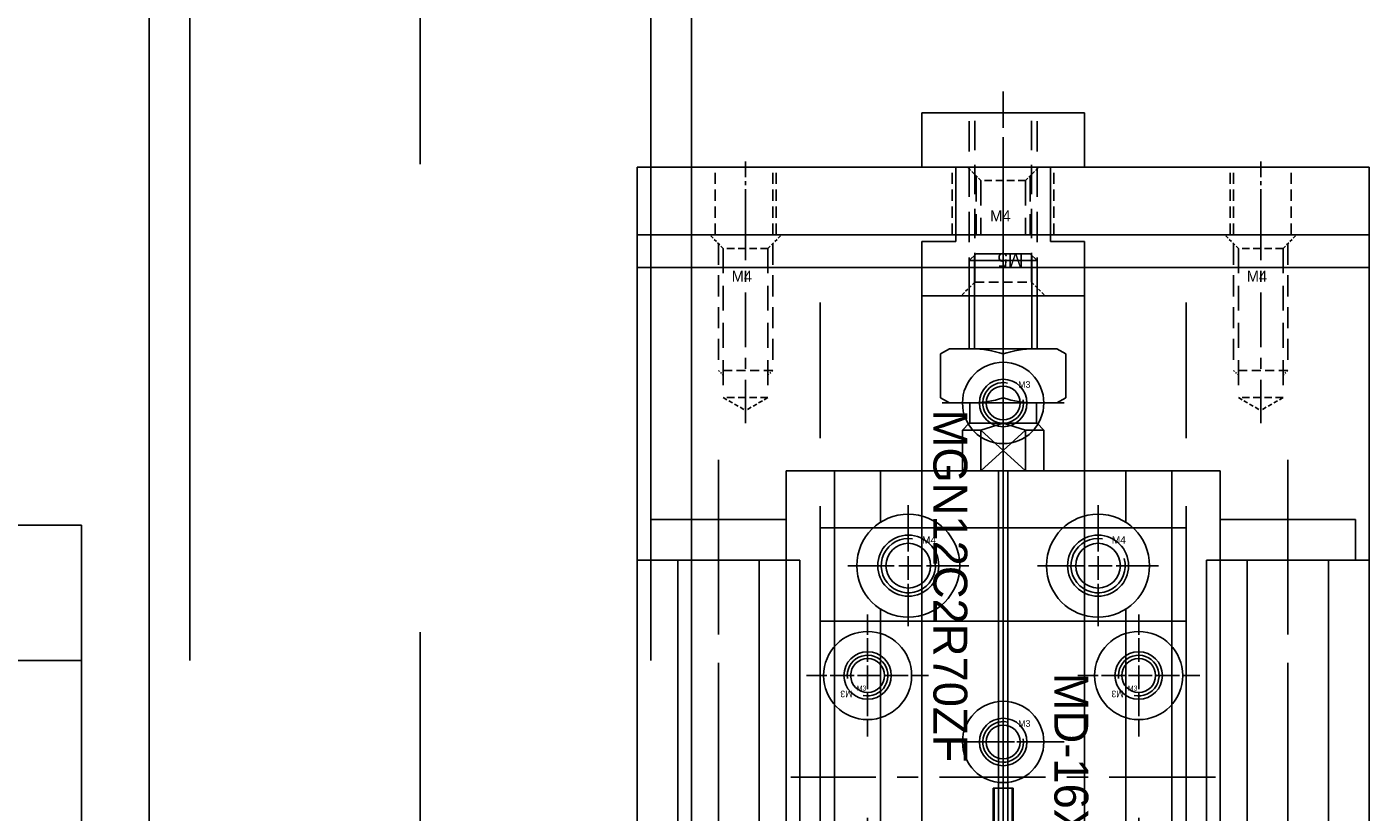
# Model space of a CAD drawing. Header units: millimetres. Extents: x -1657 to 8845, y -11980 to 3013.
# Tile 66 of 256: x 801 to 900, y -907 to -849. Entities that reach past the tile are written whole.
import ezdxf

# ---------------------------------------------------------------- set-up
doc = ezdxf.new("R2010")
doc.units = ezdxf.units.MM
doc.linetypes.add('CENTER', pattern=[2, 1.25, -0.25, 0.25, -0.25])
doc.linetypes.add('DASHED', pattern=[0.75, 0.5, -0.25])
for name, color, linetype in [('图层111', 232, 'Continuous'), ('图层123', 190, 'Continuous'), ('图层161', 135, 'Continuous'), ('图层162', 17, 'Continuous'), ('图层163', 153, 'Continuous'), ('图层164', 124, 'Continuous'), ('图层165', 31, 'Continuous'), ('探针', 90, 'Continuous'), ('探针套', 2, 'Continuous'), ('方管', 252, 'Continuous'), ('裁切线轨', 252, 'Continuous'), ('错位', 252, 'Continuous')]:
    doc.layers.add(name, color=color, linetype=linetype)
doc.styles.add('AE', font='SIMPLEX', dxfattribs={"oblique": 30, "height": 3, "bigfont": 'AE'})

# ---------------------------------------------------------------- blocks, each defined once
blk = doc.blocks.new('19DCE')
at = {"layer": '裁切线轨', "color": 1, "linetype": 'CENTER', "ltscale": 16.24}
blk.add_line((0, -61.424), (0, 19.776), dxfattribs=at)
at = {"layer": '裁切线轨', "ltscale": 1.55}
for p, q in [((-6, 14.176), (6, 14.176)), ((-6, -55.824), (-6, 14.176)), ((6, -55.824), (6, 14.176)), ((-6, -55.824), (6, -55.824))]:
    blk.add_line(p, q, dxfattribs=at)
at = {"layer": '裁切线轨', "color": 1, "linetype": 'CENTER', "ltscale": 1.6704}
for p, q in [((0, 0), (0, 8.352)), ((-4.176, 4.176), (4.176, 4.176)), ((0, -25), (0, -16.648)), ((-4.176, -20.824), (4.176, -20.824)), ((0, -50), (0, -41.648)), ((-4.176, -45.824), (4.176, -45.824))]:
    blk.add_line(p, q, dxfattribs=at)
at = {"layer": '裁切线轨', "ltscale": 1.55}
for centre, radius in [((0, 4.176), 3), ((0, 4.176), 1.75), ((0, -20.824), 3), ((0, -20.824), 1.75), ((0, -45.824), 3), ((0, -45.824), 1.75)]:
    blk.add_circle(centre, radius, dxfattribs=at)
at = {"layer": '裁切线轨'}
blk.add_text('MGN12C2R70ZF', height=2.5, rotation=90, dxfattribs=at).set_placement((5.147, -45.332))
blk = doc.blocks.new('3C')
at = {"color": 1, "linetype": 'CENTER'}
for p, q in [((0, 4.5), (0, -4.5)), ((-4.5, 0), (4.5, 0))]:
    blk.add_line(p, q, dxfattribs=at)
blk.add_circle((0, 0), 1.25)
at = {"color": 2, "linetype": 'Continuous'}
blk.add_arc((0, 0), 1.5, 77.28966, 8.58276, dxfattribs=at)
blk.add_text('M3', height=0.4838).set_placement((1.112, 1.118))
blk = doc.blocks.new('529A5')
at = {"layer": '裁切线轨', "color": 1, "linetype": 'CENTER', "ltscale": 8.5376}
blk.add_line((15.66, -21.344), (15.66, 21.344), dxfattribs=at)
at = {"layer": '裁切线轨', "ltscale": 1.5}
for p, q in [((2.16, -18.4), (2.16, 18.4)), ((2.16, 18.4), (29.16, 18.4)), ((29.16, -18.4), (29.16, 18.4)), ((2.16, 11.5), (29.16, 11.5)), ((2.16, -11.5), (29.16, -11.5)), ((2.16, -18.4), (29.16, -18.4))]:
    blk.add_line(p, q, dxfattribs=at)
at = {"layer": '裁切线轨', "color": 1, "linetype": 'CENTER', "ltscale": 6.264}
blk.add_line((0, 0), (31.32, 0), dxfattribs=at)
at = {"layer": '裁切线轨', "ltscale": 1.5}
for p in [(5.66, 7.5), (25.66, 7.5), (5.66, -7.5), (25.66, -7.5)]:
    blk.add_blockref('3C', p, dxfattribs=at)
blk = doc.blocks.new('3A')
at = {"color": 1, "linetype": 'CENTER'}
for p, q in [((0, 4.25), (0, -4.25)), ((-4.25, 0), (4.25, 0))]:
    blk.add_line(p, q, dxfattribs=at)
for radius in [3.25, 1.75]:
    blk.add_circle((0, 0), radius)
blk.add_text('M3', height=0.3706).set_placement((-0.802, -1.114))
blk = doc.blocks.new('23C78')
at = {"layer": '错位'}
for p, q in [((-51.32, 16), (-51.32, -16)), ((-1.32, 15.998), (-51.32, 15.998)), ((-1.32, 16), (-1.32, -16)), ((-1.32, 12.45), (-51.32, 12.45)), ((-44.32, 8.333), (-44.32, 11.467)), ((-47.519, 9.05), (-51.32, 9.05)), ((-1.32, 9.05), (-41.12, 9.05)), ((-45.653, 7), (-48.786, 7)), ((-44.986, 7), (-43.653, 7)), ((-44.32, 6.333), (-44.32, 7.667)), ((-42.986, 7), (-39.853, 7)), ((-44.32, 5.667), (-44.32, 2.533)), ((-60.32, 3.95), (-59.934, 4.619)), ((-56.706, 4.619), (-59.934, 4.619)), ((-56.32, 3.95), (-56.706, 4.619)), ((-60.32, 3.95), (-60.32, -3.95)), ((-56.32, 3.95), (-56.32, -3.95)), ((-54.82, 2.5), (-54.32, 3)), ((-54.32, 3), (-51.32, 3)), ((-54.32, 1.658), (-54.32, 3)), ((-66.82, 2.5), (-67.32, 2)), ((-67.32, 2), (-67.32, -2)), ((-67.195, 2.125), (-60.32, 2.125)), ((-66.82, -2.5), (-66.82, 2.5)), ((-66.82, 2.5), (-60.32, 2.5)), ((-56.32, 2.5), (-56.32, -2.5)), ((-56.32, 2.5), (-56.32, 2.5)), ((-56.32, 2.45), (-54.82, 2.45)), ((-56.32, 2.125), (-56.32, 2.125)), ((-54.82, 2.5), (-54.82, -2.5)), ((-54.32, 1.658), (-54.82, 0)), ((-51.32, 1.658), (-54.32, 1.658)), ((-54.32, -1.658), (-51.32, 1.658)), ((-54.32, 1.658), (-51.32, -1.658)), ((0, 0), (-68.32, 0)), ((-56.706, 0), (-59.934, 0)), ((-54.82, 0), (-54.32, -1.658)), ((-1.32, 0.348), (-51.32, 0.348)), ((-1.32, -0.348), (-51.32, -0.348)), ((-51.32, -1.658), (-54.32, -1.658)), ((-54.32, -3), (-54.32, -1.658)), ((-67.32, -2), (-66.82, -2.5)), ((-60.32, -2.125), (-67.195, -2.125)), ((-60.32, -2.5), (-66.82, -2.5)), ((-56.32, -2.125), (-56.32, -2.125)), ((-56.32, -2.45), (-54.82, -2.45)), ((-56.32, -2.5), (-56.32, -2.5)), ((-54.82, -2.5), (-54.32, -3)), ((-44.32, -5.667), (-44.32, -2.533)), ((-60.32, -3.95), (-59.934, -4.619)), ((-56.32, -3.95), (-56.706, -4.619)), ((-54.32, -3), (-51.32, -3)), ((-56.706, -4.619), (-59.934, -4.619)), ((-44.32, -7.667), (-44.32, -6.333)), ((-45.653, -7), (-48.786, -7)), ((-44.986, -7), (-43.653, -7)), ((-42.986, -7), (-39.853, -7)), ((-44.32, -8.333), (-44.32, -11.467)), ((-47.519, -9.05), (-51.32, -9.05)), ((-1.32, -9.05), (-41.12, -9.05)), ((-1.32, -12.45), (-51.32, -12.45)), ((-1.32, -16), (-51.32, -16))]:
    blk.add_line(p, q, dxfattribs=at)
for centre, radius in [((-44.32, 7), 3.8), ((-44.32, 7), 2.25), ((-44.32, -7), 3.8), ((-44.32, -7), 2.25)]:
    blk.add_circle(centre, radius, dxfattribs=at)
for centre, start, end in [((-53.221, 2.309), 180, 198.98416), ((-63.419, 2.309), 341.01584, 0), ((-53.221, -2.309), 161.01584, 180), ((-63.419, -2.309), 0, 18.98416)]:
    blk.add_arc(centre, 7.099, start, end, dxfattribs=at)
blk.add_text('MD-16X10S', height=2.5, dxfattribs=at).set_placement((-36.422, 3.779))
blk = doc.blocks.new('23D62')
at = {"layer": '图层164', "color": 1, "linetype": 'CENTER', "ltscale": 3.2}
blk.add_line((-1.65, 2.376), (-1.65, -5.549), dxfattribs=at)
at = {"layer": '图层164', "color": 4, "linetype": 'DASHED', "ltscale": 0.471405}
for p, q in [((-3.3, 0), (-4.3, 1)), ((0, 0), (1, 1))]:
    blk.add_line(p, q, dxfattribs=at)
at = {"layer": '图层164', "color": 4, "linetype": 'DASHED', "ltscale": 3.783333}
for p, q in [((-3.65, 0.35), (-3.65, -4)), ((0.35, 0.35), (0.35, -4))]:
    blk.add_line(p, q, dxfattribs=at)
at = {"layer": '图层164', "color": 4, "linetype": 'DASHED', "ltscale": 1.1}
blk.add_line((0, 0), (-3.3, 0), dxfattribs=at)
at = {"layer": '图层164', "color": 4, "linetype": 'DASHED', "ltscale": 3.666667}
for p, q in [((-3.3, 0), (-3.3, -4)), ((0, 0), (0, -4))]:
    blk.add_line(p, q, dxfattribs=at)
at = {"layer": '图层164'}
blk.add_text('M4', height=0.8143, dxfattribs=at).set_placement((-2.614, -3.017))
blk = doc.blocks.new('4F')
at = {"color": 4, "linetype": 'DASHED', "ltscale": 0.471405}
for p, q in [((1, 1.65), (0, 2.65)), ((1, -1.65), (0, -2.65))]:
    blk.add_line(p, q, dxfattribs=at)
at = {"color": 4, "linetype": 'DASHED', "ltscale": 3.116667}
for p, q in [((0.65, 2), (10, 2)), ((0.65, -2), (10, -2))]:
    blk.add_line(p, q, dxfattribs=at)
at = {"color": 4, "linetype": 'DASHED', "ltscale": 0.164992}
for p, q in [((10, 2), (10.35, 1.65)), ((10, -2), (10.35, -1.65))]:
    blk.add_line(p, q, dxfattribs=at)
at = {"color": 4, "linetype": 'DASHED', "ltscale": 1.333333}
blk.add_line((10, 2), (10, -2), dxfattribs=at)
at = {"color": 4, "linetype": 'DASHED', "ltscale": 1.1}
for p, q in [((1, 1.65), (1, -1.65)), ((12, 1.65), (12, -1.65))]:
    blk.add_line(p, q, dxfattribs=at)
at = {"color": 4, "linetype": 'DASHED', "ltscale": 3.666667}
for p, q in [((1, 1.65), (12, 1.65)), ((1, -1.65), (12, -1.65))]:
    blk.add_line(p, q, dxfattribs=at)
at = {"color": 4, "linetype": 'DASHED', "ltscale": 0.635085}
for p in [(12, 1.65), (12, -1.65)]:
    blk.add_line(p, (12.953, 0), dxfattribs=at)
at = {"color": 1, "linetype": 'CENTER', "ltscale": 3.210708}
blk.add_line((-2.156, 0), (13.898, 0), dxfattribs=at)
blk.add_text('M4', height=0.8081, rotation=90).set_placement((3.463, -1.03))
blk = doc.blocks.new('23DAE')
at = {"layer": '图层165', "color": 1, "linetype": 'CENTER', "ltscale": 3.6}
blk.add_line((2.1, -3), (2.1, 14.076), dxfattribs=at)
at = {"layer": '图层165', "color": 4, "linetype": 'DASHED', "ltscale": 4.466667}
for p, q in [((-0.4, -0.4), (-0.4, 12.5)), ((4.6, -0.4), (4.6, 12.5))]:
    blk.add_line(p, q, dxfattribs=at)
at = {"layer": '图层165', "color": 4, "linetype": 'DASHED', "ltscale": 4.333333}
for p, q in [((0, 0), (0, 12.5)), ((4.2, 0), (4.2, 12.5))]:
    blk.add_line(p, q, dxfattribs=at)
at = {"layer": '图层165', "color": 4, "linetype": 'DASHED', "ltscale": 0.471405}
for p, q in [((0, 0), (-1, -1)), ((4.2, 0), (5.2, -1))]:
    blk.add_line(p, q, dxfattribs=at)
at = {"layer": '图层165', "color": 4, "linetype": 'DASHED', "ltscale": 1.4}
blk.add_line((0, 0), (4.2, 0), dxfattribs=at)
at = {"layer": '图层165'}
blk.add_text('M5', height=1.0315, rotation=180, dxfattribs=at).set_placement((3.593, 2.161))
blk = doc.blocks.new('4C')
at = {"color": 1, "linetype": 'CENTER', "ltscale": 1.3982}
for p, q in [((0, 3.496), (0, -3.496)), ((-3.496, 0), (3.496, 0))]:
    blk.add_line(p, q, dxfattribs=at)
blk.add_circle((0, 0), 1.65)
at = {"color": 2, "linetype": 'Continuous'}
blk.add_arc((0, 0), 2, 80.74753, 15.05083, dxfattribs=at)
blk.add_text('M4', height=0.5584).set_placement((1.013, 1.613))
blk = doc.blocks.new('23EAB')
at = {"layer": '探针套', "color": 1, "linetype": 'CENTER', "ltscale": 7.0064}
blk.add_line((0, 0), (-35.032, 0), dxfattribs=at)
at = {"layer": '探针套'}
for p, q in [((-32.616, 0.83), (-30.356, 0.83)), ((-32.616, 0.83), (-32.616, -0.83)), ((-30.356, -0.83), (-30.356, 0.83)), ((-30.116, 0.83), (-27.834, 0.83)), ((-30.116, -0.83), (-30.116, 0.83)), ((-27.834, -0.83), (-27.834, 0.83)), ((-27.616, -0.83), (-27.616, 0.83)), ((-27.616, 0.83), (-7.698, 0.83)), ((-7.698, -0.83), (-7.698, 0.83)), ((-7.616, 0.74), (-7.698, 0.83)), ((-2.416, 0.74), (-7.616, 0.74)), ((-7.616, -0.74), (-7.616, 0.74)), ((-2.416, 0.665), (-5.866, 0.665)), ((-2.416, -0.74), (-2.416, 0.74)), ((-32.616, -0.83), (-30.356, -0.83)), ((-30.116, -0.83), (-27.834, -0.83)), ((-27.616, -0.83), (-7.698, -0.83)), ((-7.616, -0.74), (-7.698, -0.83)), ((-2.416, -0.74), (-7.616, -0.74)), ((-2.416, -0.665), (-5.866, -0.665))]:
    blk.add_line(p, q, dxfattribs=at)
for centre, radius, start, end in [((-30.236, 0.83), 0.12, 0, 180), ((-27.725, 0.78), 0.12, 24.62432, 155.37568), ((-5.866, 0), 0.665, 90, 270), ((-30.236, -0.83), 0.12, 180, 0), ((-27.725, -0.78), 0.12, 204.62432, 335.37568)]:
    blk.add_arc(centre, radius, start, end, dxfattribs=at)
at = {"layer": '探针套', "style": 'AE'}
blk.add_text('R-25W2S', height=0.5, dxfattribs=at).set_placement((-11.609, -0.643))
blk = doc.blocks.new('23E51')
at = {"layer": '探针', "color": 1, "linetype": 'CENTER', "ltscale": 7.7256}
blk.add_line((0, 0), (38.628, 0), dxfattribs=at)
at = {"layer": '探针'}
for p, q in [((2.664, 0.5), (3.097, 0.75)), ((2.664, 0.5), (3.097, 0.25)), ((2.664, 0), (3.097, 0.25)), ((2.664, 0), (3.097, -0.25)), ((3.097, 0.75), (4.664, 0.75)), ((4.664, 0.75), (4.664, -0.75)), ((4.664, 0.51), (10.964, 0.51)), ((10.964, 0.682), (10.964, -0.678)), ((10.964, 0.682), (16.064, 0.682)), ((16.064, 0.682), (16.064, -0.678)), ((16.064, 0.54), (16.164, 0.54)), ((16.164, 0.682), (35.284, 0.682)), ((16.164, 0.682), (16.164, -0.678)), ((2.664, -0.5), (3.097, -0.25)), ((2.664, -0.5), (3.097, -0.75)), ((3.097, -0.75), (4.664, -0.75)), ((4.664, -0.51), (10.964, -0.51)), ((10.964, -0.678), (16.064, -0.678)), ((16.064, -0.54), (16.164, -0.54)), ((16.164, -0.678), (35.284, -0.678))]:
    blk.add_line(p, q, dxfattribs=at)
for centre, radius, start, end in [((2.358, 0), 1.053, 314.56678, 45.43322), ((35.284, 0.002), 0.68, 270, 90)]:
    blk.add_arc(centre, radius, start, end, dxfattribs=at)
at = {"layer": '探针', "style": 'AE'}
blk.add_text('P-25H', height=0.5, dxfattribs=at).set_placement((11.67, -0.559))
blk = doc.blocks.new('23F0E')
at = {"layer": '探针', "ltscale": 3, "rotation": 90}
blk.add_blockref('23E51', (-686.69, -26.964), dxfattribs=at)
at = {"layer": '探针套', "ltscale": 3, "rotation": 90}
blk.add_blockref('23EAB', (-686.69, 16.616), dxfattribs=at)

msp = doc.modelspace()

# ---------------------------------------------------------------- linework, layer by layer
at = {"layer": '图层111', "ltscale": 4.5}
for p in [(690.7598, -895.9222), (804.7598, -925.9222)]:
    msp.add_line(p, (804.7598, -895.9222), dxfattribs=at)
at = {"layer": '图层123', "ltscale": 3.75}
for p, q in [((690.7598, -885.9222), (804.7598, -885.9222)), ((804.7598, -895.9222), (804.7598, -885.9222)), ((690.7598, -895.9222), (804.7598, -895.9222))]:
    msp.add_line(p, q, dxfattribs=at)
at = {"layer": '图层161', "color": 1, "linetype": 'CENTER', "ltscale": 12.76}
for p, q in [((851.7598, -944.9222), (851.7598, -881.1222)), ((893.7598, -944.9222), (893.7598, -881.1222))]:
    msp.add_line(p, q, dxfattribs=at)
at = {"layer": '图层161', "ltscale": 1.5}
for p, q in [((846.7598, -885.5222), (856.7598, -885.5222)), ((846.7598, -888.5222), (846.7598, -885.5222)), ((856.7598, -888.5222), (856.7598, -885.5222)), ((888.7598, -888.5222), (888.7598, -885.5222)), ((888.7598, -885.5222), (898.7598, -885.5222)), ((898.7598, -888.5222), (898.7598, -885.5222)), ((846.7598, -888.5222), (856.7598, -888.5222)), ((848.7598, -940.0222), (848.7598, -888.5222)), ((854.7598, -940.0222), (854.7598, -888.5222)), ((888.7598, -888.5222), (898.7598, -888.5222)), ((890.7598, -940.0222), (890.7598, -888.5222)), ((896.7598, -940.0222), (896.7598, -888.5222))]:
    msp.add_line(p, q, dxfattribs=at)
at = {"layer": '图层162', "color": 1, "linetype": 'CENTER', "ltscale": 10.672}
msp.add_line((872.7598, -928.2022), (872.7598, -860.8422), dxfattribs=at)
at = {"layer": '图层162', "ltscale": 2.5}
for p, q in [((845.7598, -924.5222), (845.7598, -864.5222)), ((845.7598, -864.5222), (899.7598, -864.5222)), ((899.7598, -924.5222), (899.7598, -864.5222)), ((845.7598, -888.5222), (857.7598, -888.5222)), ((857.7598, -924.5222), (857.7598, -888.5222)), ((887.7598, -924.5222), (887.7598, -888.5222)), ((887.7598, -888.5222), (899.7598, -888.5222))]:
    msp.add_line(p, q, dxfattribs=at)
at = {"layer": '图层162', "color": 4, "linetype": 'DASHED', "ltscale": 20}
for p, q in [((859.2598, -924.5222), (859.2598, -864.5222)), ((886.2598, -924.5222), (886.2598, -864.5222))]:
    msp.add_line(p, q, dxfattribs=at)
at = {"layer": '图层162', "color": 1, "linetype": 'CENTER', "ltscale": 8.352}
for p, q in [((851.7598, -927.4022), (851.7598, -885.6422)), ((893.7598, -927.4022), (893.7598, -885.6422))]:
    msp.add_line(p, q, dxfattribs=at)
at = {"layer": '图层162', "color": 4, "linetype": 'DASHED', "ltscale": 12}
for p, q in [((848.7598, -924.5222), (848.7598, -888.5222)), ((854.7598, -924.5222), (854.7598, -888.5222)), ((890.7598, -924.5222), (890.7598, -888.5222)), ((896.7598, -924.5222), (896.7598, -888.5222))]:
    msp.add_line(p, q, dxfattribs=at)
at = {"layer": '图层163', "color": 1, "linetype": 'CENTER', "ltscale": 27.84}
msp.add_line((872.7598, -996.5222), (872.7598, -857.3222), dxfattribs=at)
at = {"layer": '图层163', "ltscale": 1.5}
for p, q in [((845.7598, -866.9222), (899.7598, -866.9222)), ((845.7598, -986.9222), (845.7598, -866.9222)), ((866.7598, -887.6097), (866.7598, -866.9222)), ((878.7598, -887.1901), (878.7598, -866.9222)), ((899.7598, -986.9222), (899.7598, -866.9222)), ((866.7598, -941.9222), (866.7598, -890.6542)), ((878.7598, -941.9222), (878.7598, -890.6542))]:
    msp.add_line(p, q, dxfattribs=at)
at = {"layer": '图层164', "color": 1, "linetype": 'CENTER', "ltscale": 1.560896}
msp.add_line((872.7598, -865.9244), (872.7598, -858.1199), dxfattribs=at)
at = {"layer": '图层164', "ltscale": 1.5}
for p, q in [((845.7598, -859.5222), (899.7598, -859.5222)), ((845.7598, -864.5222), (845.7598, -859.5222)), ((899.7598, -864.5222), (899.7598, -859.5222)), ((845.7598, -864.5222), (899.7598, -864.5222))]:
    msp.add_line(p, q, dxfattribs=at)
at = {"layer": '图层164', "color": 4, "linetype": 'DASHED', "ltscale": 1.666667}
for p, q in [((851.5098, -864.5222), (851.5098, -859.5222)), ((855.7598, -864.5222), (855.7598, -859.5222)), ((856.0098, -864.5222), (856.0098, -859.5222)), ((869.0098, -864.5222), (869.0098, -859.5222)), ((876.5098, -864.5222), (876.5098, -859.5222)), ((889.5098, -864.5222), (889.5098, -859.5222)), ((889.7598, -864.5222), (889.7598, -859.5222)), ((894.0098, -864.5222), (894.0098, -859.5222))]:
    msp.add_line(p, q, dxfattribs=at)
at = {"layer": '图层164', "color": 1, "linetype": 'CENTER', "ltscale": 1.16}
for p, q in [((853.7598, -864.9222), (853.7598, -859.1222)), ((891.7598, -864.9222), (891.7598, -859.1222))]:
    msp.add_line(p, q, dxfattribs=at)
at = {"layer": '图层165', "ltscale": 1.375}
for p, q in [((866.7598, -855.5222), (878.7598, -855.5222)), ((866.7598, -859.5222), (866.7598, -855.5222)), ((878.7598, -859.5222), (878.7598, -855.5222)), ((866.7598, -859.5222), (869.2598, -859.5222)), ((869.2598, -865.0222), (869.2598, -859.5222)), ((876.2598, -865.0222), (876.2598, -859.5222)), ((876.2598, -859.5222), (878.7598, -859.5222)), ((866.7598, -865.0222), (869.2598, -865.0222)), ((866.7598, -869.0222), (866.7598, -865.0222)), ((876.2598, -865.0222), (878.7598, -865.0222)), ((878.7598, -869.0222), (878.7598, -865.0222)), ((866.7598, -869.0222), (878.7598, -869.0222))]:
    msp.add_line(p, q, dxfattribs=at)
at = {"layer": '方管', "color": 1, "linetype": 'CENTER', "ltscale": 138.04}
msp.add_line((829.7598, -1066.3743), (829.7598, -504.0622), dxfattribs=at)
at = {"layer": '方管', "ltscale": 1.125}
for p, q in [((809.7598, -1029.6622), (809.7598, -551.6622)), ((849.7598, -1029.6622), (849.7598, -551.6622))]:
    msp.add_line(p, q, dxfattribs=at)
at = {"layer": '方管', "color": 4, "linetype": 'DASHED', "ltscale": 178.333333}
for p, q in [((812.7598, -1029.6622), (812.7598, -551.6622)), ((846.7598, -1029.6622), (846.7598, -551.6622))]:
    msp.add_line(p, q, dxfattribs=at)

# ---------------------------------------------------------------- block references
at = {"layer": '图层162', "ltscale": 1.375, "rotation": 270}
for p in [(853.7598, -864.5222), (891.7598, -864.5222)]:
    msp.add_blockref('4F', p, dxfattribs=at)
at = {"layer": '图层162', "ltscale": 1.5}
for p in [(862.7598, -897.0222), (882.7598, -897.0222)]:
    msp.add_blockref('3A', p, dxfattribs=at)
at = {"layer": '图层163', "ltscale": 1.5}
for p in [(872.7598, -876.9222), (872.7598, -901.9222)]:
    msp.add_blockref('3C', p, dxfattribs=at)
at = {"layer": '图层163', "ltscale": 3}
for p in [(865.7598, -888.9222), (879.7598, -888.9222)]:
    msp.add_blockref('4C', p, dxfattribs=at)
at = {"layer": '图层164', "ltscale": 1.375}
msp.add_blockref('23D62', (874.4098, -860.5222), dxfattribs=at)
at = {"layer": '图层165', "ltscale": 1.375}
msp.add_blockref('23DAE', (870.6598, -868.0222), dxfattribs=at)
at = {"layer": '探针', "ltscale": 3}
msp.add_blockref('23F0E', (1559.4494, -919.5222), dxfattribs=at)
at = {"layer": '裁切线轨', "ltscale": 1.625, "rotation": 180}
for name, p in [('19DCE', (872.7598, -922.7462)), ('529A5', (888.4198, -904.5222))]:
    msp.add_blockref(name, p, dxfattribs=at)
at = {"layer": '错位', "ltscale": 1.5, "rotation": 270}
msp.add_blockref('23C78', (872.7598, -933.2419), dxfattribs=at)

doc.saveas('drawing.dxf')
